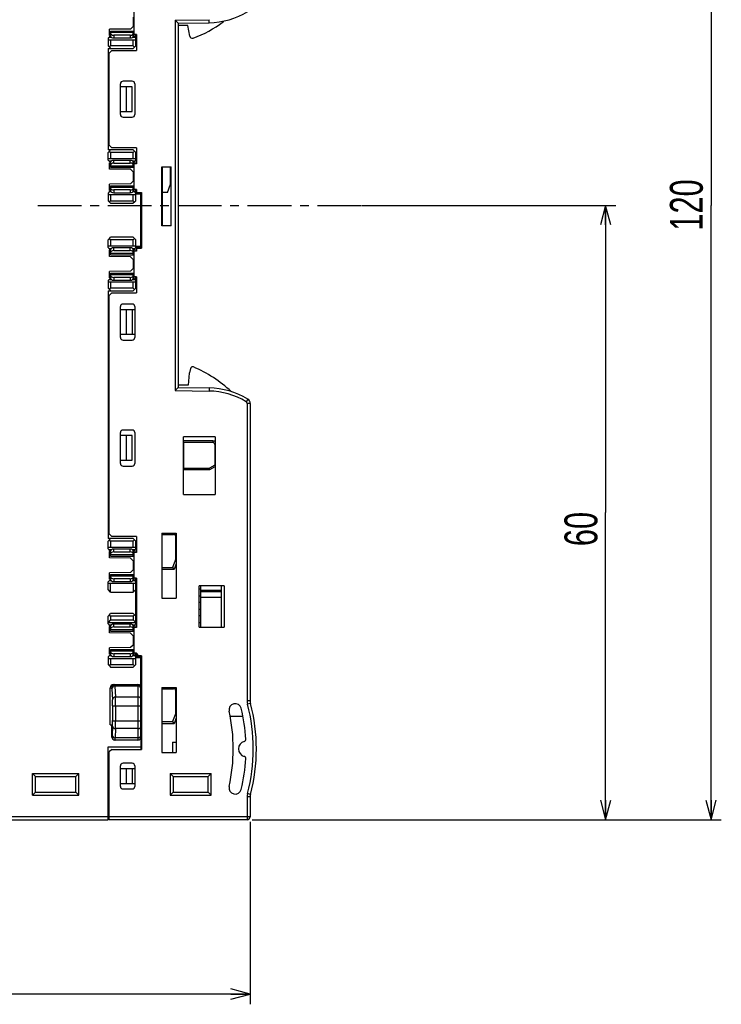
# Model space of a CAD drawing. Extents: x 0 to 183, y 0 to 174.
# Tile 28 of 31: x 115 to 183, y 0 to 96. Entities that reach past the tile are written whole.
import ezdxf

# ---------------------------------------------------------------- set-up
doc = ezdxf.new("R2010")
doc.units = 0
doc.header["$LTSCALE"] = 11.338415
doc.header["$MEASUREMENT"] = 0
doc.linetypes.add('CENTER', pattern=[0.6, 0.375, -0.075, 0.075, -0.075])
doc.layers.get('0').update_dxf_attribs({"linetype": 'CONTINUOUS'})
doc.layers.add('DEFAULT_1', color=7, linetype='CENTER')
doc.styles.add('TEXTSTYLE_2', font='txt', dxfattribs={"width": 0.7})
doc.dimstyles.new('DIMSTYLE_1', dxfattribs={"dimtxt": 3.2, "dimasz": 1.9, "dimexe": 1, "dimexo": 0.5, "dimgap": 0.8, "dimtad": 1, "dimdec": 3, "dimtxsty": 'TEXTSTYLE_2', "dimblk": 'OPEN', "dimblk1": 'OPEN', "dimblk2": 'OPEN', "dimcen": 0.09, "dimazin": 3, "dimtp": 0.001969, "dimtm": 0.001969, "dimtfac": 1, "dimtdec": 3, "dimtofl": 0, "dimtmove": 0, "dimatfit": 3, "dimtolj": 1})

# ---------------------------------------------------------------- blocks, each defined once
blk = doc.blocks.new('_OPEN')
at = {"color": 0, "linetype": 'BYBLOCK'}
for p, q in [((0, 0), (-1, 0.263)), ((-1, -0.263), (0, 0)), ((-1, 0), (0, 0))]:
    blk.add_line(p, q, dxfattribs=at)
blk = doc.blocks.new('*D1')
at = {"color": 2, "linetype": 'CONTINUOUS'}
for p, q in [((61.999, 23.228), (61.999, 1.8)), ((137.523, 17.737), (137.523, 1.8)), ((61.999, 1.8), (61.999, 0)), ((61.999, 1), (99.761, 1)), ((137.523, 1), (99.761, 1)), ((137.523, 1.8), (137.523, 0))]:
    blk.add_line(p, q, dxfattribs=at)
at = {"color": 2, "linetype": 'CONTINUOUS', "xscale": 1.9, "yscale": 1.9, "zscale": 1.9, "rotation": 180}
blk.add_blockref('_OPEN', (61.999, 1), dxfattribs=at)
at = {"color": 2, "linetype": 'CONTINUOUS', "xscale": 1.9, "yscale": 1.9, "zscale": 1.9}
blk.add_blockref('_OPEN', (137.523, 1), dxfattribs=at)
at = {"color": 2, "linetype": 'CONTINUOUS', "insert": (99.761, 5), "char_height": 3.2, "width": 4.48, "attachment_point": 2, "style": 'TEXTSTYLE_2'}
blk.add_mtext('76', dxfattribs=at)
blk = doc.blocks.new('*D3')
at = {"color": 2, "linetype": 'CONTINUOUS'}
for p, q in [((148.366, 77.687), (171.289, 77.687)), ((171.289, 77.687), (173.089, 77.687)), ((172.089, 77.687), (172.089, 47.812)), ((172.089, 17.937), (172.089, 47.812)), ((137.723, 17.937), (171.289, 17.937)), ((171.289, 17.937), (173.089, 17.937))]:
    blk.add_line(p, q, dxfattribs=at)
at = {"color": 2, "linetype": 'CONTINUOUS', "xscale": 1.9, "yscale": 1.9, "zscale": 1.9}
for p, rotation in [((172.089, 77.687), 90), ((172.089, 17.937), 270)]:
    blk.add_blockref('_OPEN', p, dxfattribs=dict(at, rotation=rotation))
at = {"color": 2, "linetype": 'CONTINUOUS', "insert": (168.089, 46.212), "char_height": 3.2, "width": 4.48, "attachment_point": 2, "rotation": 90, "style": 'TEXTSTYLE_2'}
blk.add_mtext('60', dxfattribs=at)
blk = doc.blocks.new('*D4')
at = {"color": 2, "linetype": 'CONTINUOUS'}
for p, q in [((137.723, 137.437), (181.55, 137.437)), ((181.55, 137.437), (183.35, 137.437)), ((182.35, 137.437), (182.35, 77.687)), ((182.35, 17.937), (182.35, 77.687)), ((137.723, 17.937), (181.55, 17.937)), ((181.55, 17.937), (183.35, 17.937))]:
    blk.add_line(p, q, dxfattribs=at)
at = {"color": 2, "linetype": 'CONTINUOUS', "xscale": 1.9, "yscale": 1.9, "zscale": 1.9}
for p, rotation in [((182.35, 137.437), 90), ((182.35, 17.937), 270)]:
    blk.add_blockref('_OPEN', p, dxfattribs=dict(at, rotation=rotation))
at = {"color": 2, "linetype": 'CONTINUOUS', "insert": (178.35, 77.72), "char_height": 3.2, "width": 6.72, "attachment_point": 2, "rotation": 90, "style": 'TEXTSTYLE_2'}
blk.add_mtext('120', dxfattribs=at)

msp = doc.modelspace()

# ---------------------------------------------------------------- linework, layer by layer
at = {"color": 7, "linetype": 'CONTINUOUS'}
for p, q in [((126.1983, 96.787), (126.1983, 94.2865)), ((126.1484, 95.987), (126.1484, 95.0872)), ((125.8893, 94.8281), (123.8481, 94.8102)), ((123.8481, 94.1866), (123.8481, 94.8102)), ((126.1484, 95.0872), (125.8893, 94.8281)), ((126.1484, 95.1368), (126.1983, 95.1368)), ((130.2236, 95.6818), (133.5181, 95.739)), ((130.5233, 95.3869), (130.2236, 95.6818)), ((130.2236, 95.6818), (130.2236, 59.6923)), ((130.5236, 95.3869), (133.5236, 95.4393)), ((130.5236, 95.3869), (130.5236, 59.9872)), ((131.4711, 95.1877), (130.5236, 95.1871)), ((131.6547, 94.1432), (131.4711, 95.1877)), ((133.5236, 95.4393), (133.5181, 95.739)), ((123.948, 94.1866), (123.6985, 93.9372)), ((123.6985, 93.9372), (123.6985, 93.1868)), ((123.8019, 94.0406), (124.0062, 94.0406)), ((123.8481, 94.5807), (123.9483, 94.5573)), ((123.8481, 94.3637), (123.9483, 94.3623)), ((123.8481, 94.2865), (123.9483, 94.2865)), ((123.9483, 94.1866), (123.8481, 94.1866)), ((123.9466, 94.456), (123.9466, 94.5573)), ((123.9483, 94.6386), (126.1983, 94.6386)), ((123.9483, 94.6386), (123.9483, 94.1542)), ((126.1484, 94.487), (123.9483, 94.487)), ((125.8483, 94.23), (124.248, 94.23)), ((124.248, 94.23), (124.248, 93.9613)), ((124.248, 93.9613), (125.8483, 93.9613)), ((125.8483, 94.23), (125.8483, 93.9613)), ((126.0901, 94.0406), (126.2948, 94.0406)), ((126.1484, 94.1542), (126.1484, 94.6386)), ((126.1484, 94.2893), (126.1983, 94.2893)), ((126.1487, 94.1866), (126.2948, 94.0406)), ((126.4484, 94.2865), (126.157, 94.2865)), ((126.157, 94.2865), (126.157, 94.1784)), ((126.3985, 93.9372), (126.2948, 94.0406)), ((126.3482, 94.2865), (126.3482, 93.9875)), ((126.4484, 93.9372), (126.3985, 93.9372)), ((126.3985, 93.1868), (126.3985, 93.9372)), ((126.4484, 93.8366), (126.3985, 93.8366)), ((126.4484, 94.2865), (126.4484, 92.7369)), ((123.6985, 93.787), (126.3985, 93.787)), ((123.8236, 93.0621), (123.6985, 93.1868)), ((123.6985, 92.9367), (126.1484, 92.9367)), ((123.6985, 92.9367), (123.6985, 83.0865)), ((123.8236, 93.0621), (123.9483, 93.1868)), ((123.8236, 93.0621), (123.9483, 92.9367)), ((123.9483, 93.787), (123.9483, 93.1868)), ((126.1484, 93.1868), (123.9483, 93.1868)), ((126.1484, 93.1868), (126.1484, 93.787)), ((126.2734, 93.0621), (126.1484, 93.1868)), ((126.2734, 93.0621), (126.1484, 92.9367)), ((126.2734, 93.0621), (126.3985, 93.1868)), ((123.7984, 92.1099), (123.6985, 92.1092)), ((124.0486, 92.7369), (123.7984, 92.4868)), ((123.7984, 83.5371), (123.7984, 92.4868)), ((124.0486, 92.7369), (126.4484, 92.7369)), ((123.6985, 91.6738), (123.7984, 91.6738)), ((123.6985, 90.253), (123.7984, 90.2523)), ((123.7984, 90.0387), (123.6985, 90.0401)), ((123.6985, 89.9119), (123.7984, 89.9119)), ((124.8985, 86.5117), (124.8985, 89.5116)), ((126.0384, 89.2119), (124.8985, 89.2119)), ((126.0485, 89.7617), (125.1486, 89.7617)), ((125.4986, 86.812), (125.4986, 89.2119)), ((126.0384, 86.812), (126.0384, 89.2119)), ((126.2985, 89.5116), (126.2985, 86.5117)), ((124.8985, 86.812), (126.0384, 86.812)), ((125.1486, 86.2615), (126.0485, 86.2615)), ((123.7984, 86.112), (123.6985, 86.112)), ((123.7984, 83.5371), (124.0486, 83.287)), ((126.1484, 83.0865), (123.6985, 83.0865)), ((123.6985, 82.8371), (123.8236, 82.9618)), ((123.6985, 82.0868), (123.6985, 82.8371)), ((123.8236, 82.9618), (123.9483, 83.0865)), ((123.9483, 82.8371), (123.8236, 82.9618)), ((126.1484, 82.8371), (123.9483, 82.8371)), ((123.9483, 82.8371), (123.9483, 82.237)), ((126.4484, 83.287), (124.0486, 83.287)), ((126.2734, 82.9618), (126.1484, 83.0865)), ((126.2734, 82.9618), (126.1484, 82.8371)), ((126.1484, 82.237), (126.1484, 82.8371)), ((126.2734, 82.9618), (126.3985, 82.8371)), ((126.3985, 82.0868), (126.3985, 82.8371)), ((126.4484, 83.287), (126.4484, 81.7367)), ((123.6985, 82.237), (126.3985, 82.237)), ((123.8019, 81.9834), (123.6985, 82.0868)), ((124.0062, 81.9834), (123.8019, 81.9834)), ((123.948, 81.8374), (123.8019, 81.9834)), ((123.9483, 81.8366), (123.8481, 81.8366)), ((123.8481, 81.2138), (123.8481, 81.8366)), ((123.9483, 81.7367), (123.8481, 81.7367)), ((123.8481, 81.6603), (123.9483, 81.661)), ((123.9483, 81.4666), (123.8481, 81.4425)), ((123.9466, 81.5679), (123.9466, 81.4666)), ((123.9483, 81.3847), (123.9483, 81.869)), ((123.9483, 81.5369), (126.1484, 81.5369)), ((123.9483, 81.3847), (126.1983, 81.3847)), ((125.8483, 82.062), (124.248, 82.062)), ((124.248, 81.7939), (124.248, 82.062)), ((124.248, 81.7939), (125.8483, 81.7939)), ((125.8483, 81.7939), (125.8483, 82.062)), ((126.2948, 81.9834), (126.0901, 81.9834)), ((126.1484, 81.3847), (126.1484, 81.869)), ((126.1983, 81.7347), (126.1484, 81.7347)), ((126.1487, 81.8374), (126.2948, 81.9834)), ((126.157, 81.7367), (126.157, 81.8449)), ((126.157, 81.7367), (126.198, 81.7367)), ((126.4484, 81.7367), (126.1983, 81.7367)), ((126.1983, 81.7367), (126.1983, 79.237)), ((126.3985, 82.0868), (126.2948, 81.9834)), ((126.3482, 81.7367), (126.3482, 82.0365)), ((126.4484, 82.1867), (126.3985, 82.1867)), ((126.4484, 82.0868), (126.3985, 82.0868)), ((128.9234, 81.437), (129.8236, 81.437)), ((128.9234, 75.6872), (128.9234, 81.437)), ((128.9733, 81.437), (128.9733, 75.6872)), ((129.7736, 79.7613), (129.7736, 81.437)), ((129.8236, 75.6872), (129.8236, 81.437)), ((125.8893, 81.1959), (123.8481, 81.2138)), ((125.8893, 81.1959), (126.1484, 80.9368)), ((126.1484, 80.9368), (126.1484, 80.0369)), ((126.1484, 80.8872), (126.1983, 80.8872)), ((125.8893, 79.7779), (123.8481, 79.7599)), ((123.8481, 79.1371), (123.8481, 79.7599)), ((123.8481, 79.5312), (123.9483, 79.5071)), ((123.9466, 79.4058), (123.9466, 79.5071)), ((123.9483, 79.5891), (126.1983, 79.5891)), ((123.9483, 79.5891), (123.9483, 79.1047)), ((126.1484, 80.0369), (125.8893, 79.7779)), ((126.1484, 80.0865), (126.1983, 80.0865)), ((126.1484, 79.1047), (126.1484, 79.5891)), ((129.4735, 78.9366), (129.7736, 79.7613)), ((123.8019, 78.9903), (123.6985, 78.887)), ((123.6985, 78.887), (123.6985, 78.1366)), ((123.6985, 78.7367), (126.3985, 78.7367)), ((123.948, 79.1364), (123.8019, 78.9903)), ((124.0062, 78.9903), (123.8019, 78.9903)), ((123.8481, 79.3135), (123.9483, 79.3128)), ((123.8481, 79.237), (123.9483, 79.237)), ((123.9483, 79.1371), (123.8481, 79.1371)), ((126.1484, 79.4368), (123.9483, 79.4368)), ((123.9483, 78.7367), (123.9483, 78.1366)), ((125.8483, 79.1798), (124.248, 79.1798)), ((124.248, 79.1798), (124.248, 78.9118)), ((124.248, 78.9118), (125.8483, 78.9118)), ((125.8483, 79.1798), (125.8483, 78.9118)), ((126.2948, 78.9903), (126.0901, 78.9903)), ((126.1484, 79.239), (126.1983, 79.239)), ((126.1484, 78.1366), (126.1484, 78.7367)), ((126.1487, 79.1364), (126.2948, 78.9903)), ((126.4484, 79.237), (126.157, 79.237)), ((126.157, 79.237), (126.157, 79.1288)), ((126.3985, 78.887), (126.2948, 78.9903)), ((126.3482, 79.237), (126.3482, 78.9373)), ((126.8983, 78.7871), (126.3981, 78.7871)), ((126.7482, 78.887), (126.3985, 78.887)), ((126.3985, 78.1366), (126.3985, 78.887)), ((126.4484, 79.237), (126.4484, 78.9366)), ((126.4484, 78.9366), (126.9486, 78.9366)), ((126.7482, 78.9366), (126.7482, 78.887)), ((126.8983, 73.5367), (126.8983, 78.9366)), ((126.9486, 78.9366), (126.9486, 73.5367)), ((129.4735, 78.9366), (128.9733, 78.9366)), ((123.8236, 78.0119), (123.6985, 78.1366)), ((123.8236, 78.0119), (123.9483, 78.1366)), ((123.8236, 78.0119), (123.9483, 77.8872)), ((123.9483, 78.1366), (126.1484, 78.1366)), ((123.9483, 77.8872), (126.1484, 77.8872)), ((126.2734, 78.0119), (126.1484, 78.1366)), ((126.2734, 78.0119), (126.1484, 77.8872)), ((126.2734, 78.0119), (126.3985, 78.1366)), ((129.8236, 75.6872), (128.9234, 75.6872)), ((123.6985, 74.3367), (123.8236, 74.4621)), ((123.6985, 73.587), (123.6985, 74.3367)), ((123.6985, 73.7365), (126.3985, 73.7365)), ((123.8236, 74.4621), (123.9483, 74.5868)), ((123.9483, 74.3367), (123.8236, 74.4621)), ((126.1484, 74.5868), (123.9483, 74.5868)), ((126.1484, 74.3367), (123.9483, 74.3367)), ((123.9483, 74.3367), (123.9483, 73.7365)), ((126.2734, 74.4621), (126.1484, 74.5868)), ((126.1484, 74.3367), (126.2734, 74.4621)), ((126.1484, 73.7365), (126.1484, 74.3367)), ((126.3985, 74.3367), (126.2734, 74.4621)), ((126.3985, 73.587), (126.3985, 74.3367)), ((123.8019, 73.483), (123.6985, 73.587)), ((123.8019, 73.483), (124.0062, 73.483)), ((123.948, 73.3376), (123.8019, 73.483)), ((123.9483, 73.3369), (123.8481, 73.3369)), ((123.8481, 72.7134), (123.8481, 73.3369)), ((123.9483, 73.237), (123.8481, 73.237)), ((123.8481, 73.1605), (123.9483, 73.1612)), ((123.9483, 72.9669), (123.8481, 72.9428)), ((123.9466, 73.0682), (123.9466, 72.9662)), ((123.9483, 72.8849), (123.9483, 73.3693)), ((123.9483, 73.0372), (126.1484, 73.0372)), ((123.9483, 72.8849), (126.1983, 72.8849)), ((125.8483, 73.5622), (124.248, 73.5622)), ((124.248, 73.2942), (124.248, 73.5622)), ((124.248, 73.2942), (125.8483, 73.2942)), ((125.8483, 73.2942), (125.8483, 73.5622)), ((126.0901, 73.483), (126.2948, 73.483)), ((126.1484, 72.8849), (126.1484, 73.3693)), ((126.1983, 73.2349), (126.1484, 73.2349)), ((126.1487, 73.3369), (126.2948, 73.483)), ((126.157, 73.237), (126.157, 73.3452)), ((126.157, 73.237), (126.198, 73.237)), ((126.4484, 73.237), (126.1983, 73.237)), ((126.1983, 73.237), (126.1983, 70.7366)), ((126.3985, 73.587), (126.2948, 73.483)), ((126.3482, 73.237), (126.3482, 73.5367)), ((126.8983, 73.6869), (126.3981, 73.6869)), ((126.7981, 73.587), (126.3985, 73.587)), ((126.4484, 73.5367), (126.9486, 73.5367)), ((126.4484, 73.5367), (126.4484, 73.237)), ((126.7981, 73.5367), (126.7981, 73.587)), ((125.8893, 72.6954), (123.8481, 72.7134)), ((125.8893, 72.6954), (126.1484, 72.4371)), ((126.1484, 72.4371), (126.1484, 71.5372)), ((126.1484, 72.3867), (126.1983, 72.3867)), ((125.8893, 71.2781), (123.8481, 71.2602)), ((123.8481, 70.6367), (123.8481, 71.2602)), ((123.8481, 71.0307), (123.9483, 71.0066)), ((123.9466, 70.906), (123.9466, 71.0073)), ((123.9483, 71.0886), (126.1983, 71.0886)), ((123.9483, 71.0886), (123.9483, 70.6043)), ((126.1484, 70.937), (123.9483, 70.937)), ((126.1484, 71.5372), (125.8893, 71.2781)), ((126.1484, 71.5868), (126.1983, 71.5868)), ((126.1484, 70.6043), (126.1484, 71.0886)), ((123.8019, 70.4906), (123.6985, 70.3865)), ((123.6985, 70.3865), (123.6985, 69.6369)), ((123.6985, 70.237), (126.3985, 70.237)), ((123.948, 70.636), (123.8019, 70.4906)), ((123.8019, 70.4906), (124.0062, 70.4906)), ((123.8481, 70.8137), (123.9483, 70.8123)), ((123.8481, 70.7366), (123.9483, 70.7366)), ((123.9483, 70.6367), (123.8481, 70.6367)), ((123.9483, 70.237), (123.9483, 69.6369)), ((125.8483, 70.68), (124.248, 70.68)), ((124.248, 70.68), (124.248, 70.4113)), ((124.248, 70.4113), (125.8483, 70.4113)), ((125.8483, 70.68), (125.8483, 70.4113)), ((126.0901, 70.4906), (126.2948, 70.4906)), ((126.1484, 70.7386), (126.1983, 70.7386)), ((126.1484, 69.6369), (126.1484, 70.237)), ((126.1487, 70.6367), (126.2948, 70.4906)), ((126.4484, 70.7366), (126.157, 70.7366)), ((126.157, 70.7366), (126.157, 70.6284)), ((126.3985, 70.3865), (126.2948, 70.4906)), ((126.3482, 70.7366), (126.3482, 70.4368)), ((126.4484, 70.3865), (126.3985, 70.3865)), ((126.3985, 69.6369), (126.3985, 70.3865)), ((126.4484, 70.2866), (126.3985, 70.2866)), ((126.4484, 70.7366), (126.4484, 69.1869)), ((123.8236, 69.5122), (123.6985, 69.6369)), ((123.6985, 69.3868), (126.1484, 69.3868)), ((123.6985, 69.3868), (123.6985, 45.2869)), ((124.0486, 69.1869), (123.7984, 68.9368)), ((123.7984, 45.7369), (123.7984, 68.9368)), ((123.8236, 69.5122), (123.9483, 69.6369)), ((123.8236, 69.5122), (123.9483, 69.3868)), ((126.1484, 69.6369), (123.9483, 69.6369)), ((124.0486, 69.1869), (126.4484, 69.1869)), ((126.2734, 69.5122), (126.1484, 69.6369)), ((126.2734, 69.5122), (126.1484, 69.3868)), ((126.2734, 69.5122), (126.3985, 69.6369)), ((126.0485, 68.0866), (125.1486, 68.0866)), ((123.6985, 67.5616), (123.7984, 67.5616)), ((124.8985, 64.8372), (124.8985, 67.8372)), ((124.8985, 67.5616), (126.2985, 67.5616)), ((125.4986, 65.1617), (125.4986, 67.5616)), ((126.0384, 67.5616), (126.0384, 65.1617)), ((126.2985, 67.8372), (126.2985, 64.8372)), ((123.7984, 65.1617), (123.6985, 65.1617)), ((124.8985, 65.1617), (126.2985, 65.1617)), ((123.7984, 64.308), (123.6985, 64.3059)), ((125.1486, 64.587), (126.0485, 64.587)), ((131.6006, 61.3652), (131.4971, 60.187)), ((131.7236, 61.8386), (131.6081, 61.4079)), ((123.7984, 60.291), (123.6985, 60.2924)), ((130.5233, 59.9865), (130.2236, 59.6923)), ((130.2236, 59.6923), (133.5181, 59.6344)), ((131.4971, 60.187), (130.5236, 60.187)), ((130.5236, 59.9872), (133.5236, 59.9348)), ((133.5236, 59.9348), (133.5181, 59.6344)), ((137.2829, 58.8475), (137.1272, 58.5912)), ((137.5234, 58.4203), (137.2233, 58.4203)), ((137.2233, 58.4203), (137.2233, 29.5105)), ((137.5234, 58.4203), (137.5234, 29.5105)), ((123.7984, 57.7912), (123.6985, 57.7927)), ((123.7984, 56.7908), (123.6985, 56.7929)), ((123.6985, 56.0122), (123.7984, 56.0122)), ((124.8985, 52.5871), (124.8985, 55.5871)), ((126.0485, 55.8372), (125.1486, 55.8372)), ((126.2985, 55.5871), (126.2985, 52.5871)), ((126.0384, 55.3122), (124.8985, 55.3122)), ((125.4986, 52.9116), (125.4986, 55.3122)), ((126.0384, 52.9116), (126.0384, 55.3122)), ((134.1234, 55.1868), (131.0235, 55.1868)), ((131.0235, 49.5871), (131.0235, 55.1868)), ((133.8736, 54.7871), (131.0235, 54.7871)), ((131.0235, 54.6865), (131.0731, 54.6369)), ((133.8736, 54.6369), (131.0735, 54.6369)), ((131.0735, 52.1372), (131.0735, 54.6369)), ((133.8736, 54.7871), (133.8736, 54.6369)), ((134.1234, 55.1868), (134.1234, 49.5871)), ((134.1231, 54.4371), (134.0735, 54.4371)), ((134.0735, 54.4371), (134.0735, 52.4369)), ((124.8985, 52.9116), (126.0384, 52.9116)), ((123.7984, 52.2116), (123.6985, 52.2116)), ((125.1486, 52.337), (126.0485, 52.337)), ((131.0235, 52.0869), (131.0731, 52.1365)), ((131.0235, 51.987), (133.5939, 51.987)), ((131.0735, 52.1372), (133.554, 52.1372)), ((134.0735, 52.4369), (133.554, 52.1372)), ((133.5939, 51.987), (133.554, 52.1365)), ((133.5939, 51.987), (134.1234, 52.2922)), ((134.1231, 52.408), (134.0735, 52.4369)), ((123.7984, 51.4826), (123.6985, 51.4812)), ((123.7984, 48.8657), (123.6985, 48.8623)), ((131.0235, 49.5871), (134.1234, 49.5871)), ((123.6985, 46.4114), (123.7984, 46.408)), ((123.7984, 46.1413), (123.6985, 46.1427)), ((126.1484, 45.2869), (123.6985, 45.2869)), ((123.6985, 45.0368), (123.8236, 45.1615)), ((123.6985, 44.2872), (123.6985, 45.0368)), ((123.7984, 45.7369), (124.0486, 45.4867)), ((123.8236, 45.1615), (123.9483, 45.2869)), ((123.9483, 45.0368), (123.8236, 45.1615)), ((126.1484, 45.0368), (123.9483, 45.0368)), ((123.9483, 45.0368), (123.9483, 44.4367)), ((126.4484, 45.4867), (124.0486, 45.4867)), ((126.2734, 45.1615), (126.1484, 45.2869)), ((126.1484, 45.0368), (126.2734, 45.1615)), ((126.1484, 44.4367), (126.1484, 45.0368)), ((126.3985, 45.0368), (126.2734, 45.1615)), ((126.3985, 44.2872), (126.3985, 45.0368)), ((126.4484, 45.4867), (126.4484, 43.9372)), ((128.9234, 45.8133), (130.3235, 45.8127)), ((128.9234, 45.8133), (128.9234, 39.4868)), ((128.9234, 45.7369), (130.3235, 45.7369)), ((128.9733, 39.4868), (128.9733, 45.7362)), ((128.9733, 45.6866), (130.0733, 45.6866)), ((130.0733, 45.6866), (130.0733, 45.7362)), ((130.2735, 45.4867), (130.3228, 45.4867)), ((130.2735, 43.3108), (130.2735, 45.4867)), ((130.3235, 45.8127), (130.3235, 39.4868)), ((123.6985, 44.4367), (126.3985, 44.4367)), ((123.8019, 44.1831), (123.6985, 44.2872)), ((124.0062, 44.1831), (123.8019, 44.1831)), ((123.948, 44.0377), (123.8019, 44.1831)), ((123.9483, 43.5851), (123.9483, 44.0695)), ((125.8483, 44.2624), (124.248, 44.2624)), ((124.248, 43.9936), (124.248, 44.2624)), ((125.8483, 43.9936), (125.8483, 44.2624)), ((126.2948, 44.1831), (126.0901, 44.1831)), ((126.1484, 43.5851), (126.1484, 44.0695)), ((126.1487, 44.0371), (126.2948, 44.1831)), ((126.157, 43.9372), (126.157, 44.0453)), ((126.3985, 44.2872), (126.2948, 44.1831)), ((126.3482, 43.9372), (126.3482, 44.2369)), ((126.4484, 44.3871), (126.3985, 44.3871)), ((126.4484, 44.2872), (126.3985, 44.2872)), ((123.9483, 44.0371), (123.8481, 44.0371)), ((123.8481, 43.4135), (123.8481, 44.0371)), ((123.9483, 43.9372), (123.8481, 43.9372)), ((123.8481, 43.86), (123.9483, 43.8614)), ((123.9483, 43.667), (123.8481, 43.6429)), ((125.8893, 43.3956), (123.8481, 43.4135)), ((123.9466, 43.7677), (123.9466, 43.6664)), ((123.9483, 43.7366), (126.1484, 43.7366)), ((123.9483, 43.5851), (126.1983, 43.5851)), ((124.248, 43.9936), (125.8483, 43.9936)), ((125.8893, 43.3956), (126.1484, 43.1372)), ((126.1983, 43.9351), (126.1484, 43.9351)), ((126.1484, 43.1372), (126.1484, 42.2366)), ((126.1484, 43.0869), (126.1983, 43.0869)), ((126.157, 43.9372), (126.198, 43.9372)), ((126.4484, 43.9372), (126.1983, 43.9372)), ((126.1983, 43.9372), (126.1983, 41.4367)), ((130.2735, 43.3108), (129.9734, 42.4868)), ((130.2739, 43.3108), (130.3228, 43.3026)), ((126.1484, 42.2366), (125.8893, 41.9783)), ((126.1484, 42.2869), (126.1983, 42.2869)), ((128.9234, 42.187), (128.9733, 42.1877)), ((128.9733, 42.4868), (129.9734, 42.4868)), ((130.1137, 42.2869), (128.9733, 42.2869)), ((129.9734, 42.4868), (130.1137, 42.2869)), ((130.3235, 42.8637), (130.1137, 42.2869)), ((123.8019, 41.1907), (123.6985, 41.0867)), ((123.948, 41.3361), (123.8019, 41.1907)), ((124.0062, 41.1907), (123.8019, 41.1907)), ((125.8893, 41.9783), (123.8481, 41.9603)), ((123.8481, 41.3368), (123.8481, 41.9603)), ((123.8481, 41.7309), (123.9483, 41.7068)), ((123.8481, 41.5132), (123.9483, 41.5125)), ((123.8481, 41.4367), (123.9483, 41.4367)), ((123.9483, 41.3368), (123.8481, 41.3368)), ((123.9466, 41.6055), (123.9466, 41.7075)), ((123.9483, 41.7888), (126.1983, 41.7888)), ((123.9483, 41.7888), (123.9483, 41.3044)), ((126.1484, 41.6372), (123.9483, 41.6372)), ((125.8483, 41.3795), (124.248, 41.3795)), ((124.248, 41.3795), (124.248, 41.1115)), ((125.8483, 41.3795), (125.8483, 41.1115)), ((126.2948, 41.1907), (126.0901, 41.1907)), ((126.1484, 41.3044), (126.1484, 41.7888)), ((126.1484, 41.4388), (126.1983, 41.4388)), ((126.1487, 41.3368), (126.2948, 41.1907)), ((126.4484, 41.4367), (126.157, 41.4367)), ((126.157, 41.4367), (126.157, 41.3285)), ((126.3985, 41.0867), (126.2948, 41.1907)), ((126.3482, 41.4367), (126.3482, 41.137)), ((126.4484, 41.4367), (126.4484, 36.637)), ((123.6985, 40.337), (123.6985, 41.0867)), ((123.6985, 40.9372), (126.3985, 40.9372)), ((123.9483, 40.0869), (123.6985, 40.337)), ((123.9483, 40.0869), (123.9483, 40.9372)), ((124.248, 41.1115), (125.8483, 41.1115)), ((126.1484, 40.9372), (126.1484, 40.0869)), ((126.3985, 40.337), (126.1484, 40.0869)), ((126.4484, 41.0867), (126.3985, 41.0867)), ((126.3985, 36.987), (126.3985, 41.0867)), ((126.4484, 40.9868), (126.3985, 40.9868)), ((134.9737, 40.6871), (132.5735, 40.6871)), ((132.5735, 36.6866), (132.5735, 40.6871)), ((132.7233, 36.6866), (132.7233, 40.6871)), ((132.7233, 40.2695), (134.7236, 40.2695)), ((134.7236, 36.6866), (134.7236, 40.6871)), ((134.9737, 40.6871), (134.9737, 36.6866)), ((123.9483, 40.0869), (126.1484, 40.0869)), ((126.4484, 39.9829), (126.3985, 39.9822)), ((128.9234, 39.4868), (130.3235, 39.4868)), ((132.7233, 40.1283), (134.7236, 40.1283)), ((132.7233, 39.5867), (134.7236, 39.5867)), ((123.6985, 37.7367), (123.8236, 37.8621)), ((123.6985, 36.987), (123.6985, 37.7367)), ((123.9483, 37.3866), (123.6985, 37.1365)), ((123.8236, 37.8621), (123.9483, 37.9868)), ((123.9483, 37.7367), (123.8236, 37.8621)), ((126.1484, 37.9868), (123.9483, 37.9868)), ((126.1484, 37.7367), (123.9483, 37.7367)), ((123.9483, 37.7367), (123.9483, 37.3866)), ((123.9483, 37.3866), (126.1484, 37.3866)), ((126.2734, 37.8621), (126.1484, 37.9868)), ((126.1484, 37.7367), (126.2734, 37.8621)), ((126.1484, 37.7367), (126.1484, 37.3866)), ((126.1484, 37.3866), (126.3985, 37.1365)), ((126.3985, 37.7367), (126.2734, 37.8621)), ((126.4484, 38.0908), (126.3985, 38.0915)), ((123.6985, 37.1365), (126.3985, 37.1365)), ((123.8019, 36.883), (123.6985, 36.987)), ((123.8019, 36.883), (124.0062, 36.883)), ((123.948, 36.7376), (123.8019, 36.883)), ((123.9483, 36.7369), (123.8481, 36.7369)), ((123.8481, 36.1133), (123.8481, 36.7369)), ((123.9483, 36.637), (123.8481, 36.637)), ((123.8481, 36.5605), (123.9483, 36.5612)), ((123.9466, 36.4682), (123.9466, 36.3662)), ((123.9483, 36.2849), (123.9483, 36.7693)), ((123.9483, 36.4372), (126.1484, 36.4372)), ((125.8483, 36.9622), (124.248, 36.9622)), ((124.248, 36.6942), (124.248, 36.9622)), ((124.248, 36.6942), (125.8483, 36.6942)), ((125.8483, 36.6942), (125.8483, 36.9622)), ((126.0901, 36.883), (126.2948, 36.883)), ((126.1484, 36.2849), (126.1484, 36.7693)), ((126.1983, 36.6349), (126.1484, 36.6349)), ((126.1487, 36.7369), (126.2948, 36.883)), ((126.157, 36.637), (126.157, 36.7452)), ((126.157, 36.637), (126.198, 36.637)), ((126.4484, 36.637), (126.1983, 36.637)), ((126.1983, 36.637), (126.1983, 34.1365)), ((126.3985, 36.987), (126.2948, 36.883)), ((126.3482, 36.637), (126.3482, 36.9367)), ((126.4484, 37.0869), (126.3985, 37.0869)), ((126.4484, 36.987), (126.3985, 36.987)), ((132.5735, 36.6866), (134.9737, 36.6866)), ((123.9483, 36.3669), (123.8481, 36.3428)), ((125.8893, 36.0954), (123.8481, 36.1133)), ((123.9483, 36.2849), (126.1983, 36.2849)), ((125.8893, 36.0954), (126.1484, 35.837)), ((126.1484, 35.837), (126.1484, 34.9372)), ((126.1484, 35.7867), (126.1983, 35.7867)), ((125.8893, 34.6781), (123.8481, 34.6602)), ((123.8481, 34.0366), (123.8481, 34.6602)), ((123.9483, 34.4886), (126.1983, 34.4886)), ((123.9483, 34.4886), (123.9483, 34.0042)), ((126.1484, 34.9372), (125.8893, 34.6781)), ((126.1484, 34.9868), (126.1983, 34.9868)), ((126.1484, 34.0042), (126.1484, 34.4886)), ((123.8019, 33.8905), (123.6985, 33.7872)), ((123.6985, 33.7872), (123.6985, 33.0369)), ((123.6985, 33.637), (126.3985, 33.637)), ((123.948, 34.036), (123.8019, 33.8905)), ((124.0062, 33.8905), (123.8019, 33.8905)), ((123.8481, 34.4308), (123.9483, 34.4066)), ((123.8481, 34.2137), (123.9483, 34.2124)), ((123.8481, 34.1365), (123.9483, 34.1365)), ((123.9483, 34.0366), (123.8481, 34.0366)), ((123.9466, 34.306), (123.9466, 34.4073)), ((126.1484, 34.3371), (123.9483, 34.3371)), ((123.9483, 33.637), (123.9483, 33.0369)), ((125.8483, 34.0801), (124.248, 34.0801)), ((124.248, 34.0801), (124.248, 33.8113)), ((124.248, 33.8113), (125.8483, 33.8113)), ((125.8483, 34.0801), (125.8483, 33.8113)), ((126.2948, 33.8905), (126.0901, 33.8905)), ((126.1484, 34.1386), (126.1983, 34.1386)), ((126.1484, 33.0369), (126.1484, 33.637)), ((126.1487, 34.0366), (126.2948, 33.8905)), ((126.4484, 34.1365), (126.157, 34.1365)), ((126.157, 34.1365), (126.157, 34.0284)), ((126.3985, 33.7872), (126.2948, 33.8905)), ((126.3482, 34.1365), (126.3482, 33.8368)), ((126.7482, 33.7872), (126.3985, 33.7872)), ((126.3985, 33.0369), (126.3985, 33.7872)), ((126.8983, 33.6866), (126.3985, 33.6866)), ((126.4484, 33.8871), (126.4484, 34.1393)), ((126.6985, 33.8871), (126.4484, 34.1365)), ((126.9486, 33.8871), (126.4484, 33.8871)), ((126.7482, 33.8871), (126.7482, 33.7872)), ((126.8983, 25.9868), (126.8983, 33.8871)), ((126.9486, 33.8871), (126.9486, 24.7866)), ((123.8236, 32.9122), (123.6985, 33.0369)), ((123.8236, 32.9122), (123.9483, 33.0369)), ((123.8236, 32.9122), (123.9483, 32.7867)), ((123.9483, 33.0369), (126.1484, 33.0369)), ((123.9483, 32.7867), (126.1484, 32.7867)), ((126.2734, 32.9122), (126.1484, 33.0369)), ((126.2734, 32.9122), (126.1484, 32.7867)), ((126.2734, 32.9122), (126.3985, 33.0369)), ((123.8984, 30.7865), (124.0462, 30.7865)), ((123.8984, 27.1871), (123.8984, 30.7865)), ((124.0589, 30.6873), (124.1209, 29.6207)), ((124.1988, 31.087), (126.5986, 31.087)), ((124.3486, 31.0814), (124.3473, 31.0856)), ((124.3514, 31.0628), (124.3486, 31.0814)), ((124.3541, 31.0332), (124.3514, 31.0628)), ((124.3586, 30.9443), (124.3541, 31.0332)), ((126.5986, 30.9443), (124.3586, 30.9443)), ((124.3586, 30.9443), (124.4206, 29.8784)), ((126.5986, 31.087), (126.5986, 25.6871)), ((128.9234, 30.8134), (130.3235, 30.812)), ((128.9234, 30.8134), (128.9234, 24.4868)), ((128.9234, 30.7369), (130.3235, 30.7369)), ((128.9733, 24.4868), (128.9733, 30.7362)), ((128.9733, 30.6866), (130.0733, 30.6866)), ((130.0733, 30.6866), (130.0733, 30.7362)), ((130.3235, 30.812), (130.3235, 24.4868)), ((126.5986, 29.8784), (124.4206, 29.8784)), ((130.2735, 30.4868), (130.3228, 30.4868)), ((130.2735, 28.3109), (130.2735, 30.4868)), ((124.1326, 29.0206), (126.8983, 29.0206)), ((124.1326, 29.0206), (124.1326, 27.5798)), ((124.4327, 29.0206), (124.4327, 27.5798)), ((137.5234, 29.5105), (137.2233, 29.5105)), ((137.5558, 29.2576), (137.2657, 29.1818)), ((130.2735, 28.3109), (129.9734, 27.4868)), ((130.3235, 27.8637), (130.1137, 27.287)), ((130.2739, 28.3109), (130.3228, 28.3026)), ((136.8199, 27.9871), (135.5824, 27.9871)), ((123.8984, 27.1871), (124.0555, 27.1871)), ((124.0555, 25.9868), (124.0555, 27.1871)), ((124.124, 27.0431), (124.0868, 26.1508)), ((124.1326, 27.5798), (126.8983, 27.5798)), ((124.4238, 26.8136), (124.3869, 25.9207)), ((126.5986, 26.8136), (124.4238, 26.8136)), ((126.9486, 26.937), (126.8983, 26.937)), ((128.9733, 26.937), (128.9234, 26.937)), ((128.9733, 27.4868), (129.9734, 27.4868)), ((130.1137, 27.287), (128.9733, 27.287)), ((129.9734, 27.4868), (130.1137, 27.287)), ((124.0713, 25.9868), (124.0555, 25.9868)), ((126.5986, 25.9207), (124.3869, 25.9207)), ((126.9486, 25.9365), (126.8942, 25.9365)), ((126.8983, 25.9854), (126.8983, 24.7866)), ((128.9733, 25.9365), (128.9234, 25.9365)), ((123.6985, 25.0367), (126.8983, 25.0367)), ((123.6985, 17.937), (123.6985, 25.0367)), ((126.5986, 25.6871), (124.3559, 25.6871)), ((129.9734, 25.4866), (130.3235, 25.4866)), ((129.9734, 25.4866), (129.9734, 24.4868)), ((124.0486, 24.7866), (123.7984, 24.5371)), ((123.7984, 17.937), (123.7984, 24.5371)), ((124.0486, 24.7866), (126.9486, 24.7866)), ((128.9234, 24.4868), (130.3235, 24.4868)), ((124.8985, 21.1871), (124.8985, 23.1866)), ((126.0485, 23.4368), (125.1486, 23.4368)), ((126.2985, 23.1866), (126.2985, 21.1871)), ((116.3485, 22.437), (120.8484, 22.437)), ((116.3485, 22.437), (116.6482, 22.1373)), ((116.3485, 20.3369), (116.3485, 22.437)), ((116.6485, 22.1366), (120.5483, 22.1366)), ((116.6485, 20.6366), (116.6485, 22.1366)), ((120.5483, 20.6366), (120.5483, 22.1366)), ((120.8484, 22.437), (120.5487, 22.1373)), ((120.8484, 20.3369), (120.8484, 22.437)), ((123.6985, 22.9366), (123.7984, 22.9366)), ((124.8985, 22.9366), (126.2985, 22.9366)), ((125.4986, 21.4365), (125.4986, 22.9366)), ((126.0384, 22.9366), (126.0384, 21.4365)), ((129.7234, 22.437), (133.7234, 22.437)), ((129.7234, 22.437), (130.0231, 22.1373)), ((129.7234, 22.437), (129.7234, 20.3369)), ((130.0234, 22.1366), (133.4234, 22.1366)), ((130.0234, 22.1366), (130.0234, 20.6366)), ((133.4234, 20.6366), (133.4234, 22.1366)), ((133.7234, 22.437), (133.4237, 22.1373)), ((133.7234, 20.3369), (133.7234, 22.437)), ((123.7984, 21.4365), (123.6985, 21.4365)), ((126.2985, 21.4365), (124.8985, 21.4365)), ((116.3485, 20.3369), (116.6482, 20.6366)), ((116.3485, 20.3369), (120.8484, 20.3369)), ((116.6485, 20.6366), (120.5483, 20.6366)), ((120.8484, 20.3369), (120.5487, 20.6366)), ((125.1486, 20.937), (126.0485, 20.937)), ((129.7234, 20.3369), (130.0231, 20.6366)), ((129.7234, 20.3369), (133.7234, 20.3369)), ((130.0234, 20.6366), (133.4234, 20.6366)), ((133.7234, 20.3369), (133.4237, 20.6366)), ((137.5234, 20.1632), (137.2233, 20.1632)), ((137.2233, 20.1632), (137.2233, 17.937)), ((137.5558, 20.4161), (137.2657, 20.4919)), ((137.5234, 20.1632), (137.5234, 18.2367)), ((123.6985, 19.7368), (123.7984, 19.7368)), ((123.6985, 18.2367), (89.7726, 18.2367)), ((123.6985, 19.1366), (123.7984, 19.1366)), ((137.5234, 18.2367), (123.7984, 18.2367)), ((84.6618, 17.937), (123.6985, 17.937)), ((137.2233, 17.937), (123.7984, 17.937))]:
    msp.add_line(p, q, dxfattribs=at)
for centre, radius, start, end in [((133.3915, 102.9426), 7.5045, 271.008448, 301.2344), ((128.2309, 104.2711), 10.9816, 289.997638, 307.271701), ((125.1484, 89.5119), 0.2499, 89.943423, 180.048495), ((126.0487, 89.5119), 0.2498, 359.944606, 90.055394), ((125.1488, 86.5118), 0.2503, 180.043078, 269.95692), ((126.0483, 86.5118), 0.2503, 270.044263, 359.96382), ((125.1484, 64.8369), 0.2499, 179.945153, 270.054847), ((126.0487, 64.8369), 0.2499, 269.946336, 0.061746), ((127.2203, 50.6186), 12.3159, 46.706595, 67.192856), ((133.3928, 52.4361), 7.1994, 58.753878, 89.002515), ((133.3921, 52.4375), 7.4985, 58.743005, 88.995291), ((137.0242, 58.4206), 0.4992, 359.961813, 58.78334), ((125.1488, 55.5869), 0.2503, 90.048616, 179.951384), ((126.0482, 55.5869), 0.2503, 0.041718, 89.9502), ((133.8737, 54.4387), 0.3484, 44.223712, 90.013501), ((133.8735, 54.437), 0.2, 0.041063, 89.959418), ((125.1484, 52.5869), 0.2499, 179.945153, 270.054847), ((126.0487, 52.5868), 0.2499, 269.946336, 0.061746), ((130.0735, 45.4865), 0.2, 0.063614, 90.039036), ((124.1988, 30.7865), 0.3005, 90.010777, 179.989017), ((124.3463, 30.7868), 0.3002, 90.016362, 180.050751), ((126.5983, 30.7869), 0.3001, 359.934692, 89.929757), ((130.0735, 30.4866), 0.2, 0.063614, 90.039036), ((97.9875, 29.1103), 26.445, 359.805738, 1.664512), ((111.6831, 29.0851), 12.4497, 359.703132, 2.465705), ((136.0626, 28.6372), 0.5999, 13.784368, 192.371586), ((120.6599, 24.8422), 16.4632, 3.234578, 13.838844), ((138.5305, 29.5119), 1.3072, 180.064296, 194.627583), ((120.6237, 24.8369), 17.1999, 345.367662, 14.632338), ((138.5341, 29.5114), 1.0107, 180.053044, 194.543209), ((120.626, 24.8368), 17.4974, 345.3655, 14.6345), ((118.6899, 24.8369), 17.1836, 347.661944, 12.338056), ((110.1664, 27.5262), 13.9664, 358.0177, 0.220071), ((95.9875, 27.503), 28.4449, 358.611389, 0.154856), ((124.356, 25.9876), 0.3006, 180.159137, 269.974558), ((124.3711, 25.9868), 0.2997, 180.000941, 269.998033), ((126.5984, 25.987), 0.2999, 270.041502, 359.959537), ((137.1234, 24.8368), 0.7498, 103.767865, 256.232135), ((125.1484, 23.1869), 0.2499, 89.945153, 180.054848), ((126.0487, 23.1869), 0.2499, 359.938254, 90.053663), ((120.6594, 24.8315), 16.4637, 346.161304, 356.765269), ((125.1484, 21.1869), 0.2499, 179.945152, 270.054847), ((126.0487, 21.1869), 0.2499, 269.946337, 0.061746), ((136.0626, 21.0366), 0.5999, 167.634903, 346.205765), ((138.5306, 20.1618), 1.3073, 165.372799, 179.936882), ((138.5339, 20.1623), 1.0105, 165.45539, 179.948417), ((137.2234, 18.237), 0.3, 269.987663, 359.94494)]:
    msp.add_arc(centre, radius, start, end, dxfattribs=at)
for points in [[(134.8813, 95.5323), (134.9123, 95.5557), (134.9423, 95.5805), (134.9712, 95.606)], [(123.9483, 94.4223), (123.9483, 94.3162), (124.0823, 94.23), (124.248, 94.23)], [(123.9483, 94.1542), (123.9483, 94.0481), (124.0823, 93.9613), (124.248, 93.9613)], [(125.8483, 94.23), (126.014, 94.23), (126.1484, 94.3162), (126.1484, 94.4223)], [(125.8483, 93.9613), (126.014, 93.9613), (126.1484, 94.0481), (126.1484, 94.1542)], [(126.148, 94.29), (126.1501, 94.2872), (126.1535, 94.2859), (126.1566, 94.2872)], [(124.248, 82.062), (124.0823, 82.062), (123.9483, 81.9758), (123.9483, 81.869)], [(124.248, 81.7939), (124.0823, 81.7939), (123.9483, 81.7078), (123.9483, 81.601)], [(126.1484, 81.869), (126.1484, 81.9758), (126.014, 82.062), (125.8483, 82.062)], [(126.1484, 81.601), (126.1484, 81.7078), (126.014, 81.7939), (125.8483, 81.7939)], [(126.1566, 81.7367), (126.1535, 81.7374), (126.1501, 81.7367), (126.148, 81.734)], [(123.9483, 79.3727), (123.9483, 79.2659), (124.0823, 79.1798), (124.248, 79.1798)], [(123.9483, 79.1047), (123.9483, 78.9979), (124.0823, 78.9118), (124.248, 78.9118)], [(125.8483, 79.1798), (126.014, 79.1798), (126.1484, 79.2659), (126.1484, 79.3727)], [(125.8483, 78.9118), (126.014, 78.9118), (126.1484, 78.9979), (126.1484, 79.1047)], [(126.148, 79.2397), (126.1501, 79.237), (126.1535, 79.2363), (126.1566, 79.237)], [(124.248, 73.5622), (124.0823, 73.5622), (123.9483, 73.4761), (123.9483, 73.3693)], [(124.248, 73.2942), (124.0823, 73.2942), (123.9483, 73.2074), (123.9483, 73.1013)], [(126.1484, 73.3693), (126.1484, 73.4761), (126.014, 73.5622), (125.8483, 73.5622)], [(126.1484, 73.1013), (126.1484, 73.2074), (126.014, 73.2942), (125.8483, 73.2942)], [(126.1566, 73.2363), (126.1535, 73.2377), (126.1501, 73.2363), (126.148, 73.2336)], [(123.9483, 70.8723), (123.9483, 70.7662), (124.0823, 70.68), (124.248, 70.68)], [(125.8483, 70.68), (126.014, 70.68), (126.1484, 70.7662), (126.1484, 70.8723)], [(123.9483, 70.6043), (123.9483, 70.4982), (124.0823, 70.4113), (124.248, 70.4113)], [(125.8483, 70.4113), (126.014, 70.4113), (126.1484, 70.4982), (126.1484, 70.6043)], [(126.148, 70.74), (126.1501, 70.7372), (126.1535, 70.7359), (126.1566, 70.7372)], [(125.1486, 68.0866), (125.0105, 68.0866), (124.8985, 67.9749), (124.8985, 67.8372)], [(126.2985, 67.8372), (126.2985, 67.9749), (126.1866, 68.0866), (126.0485, 68.0866)], [(131.6081, 61.4079), (131.6044, 61.3941), (131.6019, 61.3797), (131.6006, 61.3652)], [(137.2233, 58.4203), (137.2233, 58.4899), (137.1871, 58.5554), (137.1272, 58.5912)], [(124.248, 44.2624), (124.0823, 44.2624), (123.9483, 44.1755), (123.9483, 44.0695)], [(126.1484, 44.0695), (126.1484, 44.1755), (126.014, 44.2624), (125.8483, 44.2624)], [(124.248, 43.9936), (124.0823, 43.9936), (123.9483, 43.9075), (123.9483, 43.8014)], [(126.1484, 43.8014), (126.1484, 43.9075), (126.014, 43.9936), (125.8483, 43.9936)], [(126.1566, 43.9365), (126.1535, 43.9378), (126.1501, 43.9365), (126.148, 43.9337)], [(123.9483, 41.5724), (123.9483, 41.4663), (124.0823, 41.3795), (124.248, 41.3795)], [(123.9483, 41.3044), (123.9483, 41.1983), (124.0823, 41.1115), (124.248, 41.1115)], [(125.8483, 41.3795), (126.014, 41.3795), (126.1484, 41.4663), (126.1484, 41.5724)], [(125.8483, 41.1115), (126.014, 41.1115), (126.1484, 41.1983), (126.1484, 41.3044)], [(126.148, 41.4401), (126.1501, 41.4374), (126.1535, 41.436), (126.1566, 41.4374)], [(132.5735, 40.3591), (132.6262, 40.3756), (132.6765, 40.399), (132.7237, 40.428)], [(132.7237, 39.6404), (132.6765, 39.6694), (132.6262, 39.6928), (132.5735, 39.7093)], [(132.5735, 39.0644), (132.6262, 39.0809), (132.6765, 39.1044), (132.7237, 39.1333)], [(132.7237, 38.3458), (132.6765, 38.3747), (132.6262, 38.3981), (132.5735, 38.4147)], [(132.5735, 37.7697), (132.6262, 37.7863), (132.6765, 37.8097), (132.7237, 37.8387)], [(124.248, 36.9622), (124.0823, 36.9622), (123.9483, 36.8761), (123.9483, 36.7693)], [(124.248, 36.6942), (124.0823, 36.6942), (123.9483, 36.6074), (123.9483, 36.5012)], [(126.1484, 36.7693), (126.1484, 36.8761), (126.014, 36.9622), (125.8483, 36.9622)], [(126.1484, 36.5012), (126.1484, 36.6074), (126.014, 36.6942), (125.8483, 36.6942)], [(126.1566, 36.6363), (126.1535, 36.6377), (126.1501, 36.6363), (126.148, 36.6335)], [(132.7237, 37.0511), (132.6765, 37.08), (132.6258, 37.1035), (132.5731, 37.12)], [(123.9483, 34.2723), (123.9483, 34.1662), (124.0823, 34.0801), (124.248, 34.0801)], [(123.9483, 34.0042), (123.9483, 33.8981), (124.0823, 33.8113), (124.248, 33.8113)], [(125.8483, 34.0801), (126.014, 34.0801), (126.1484, 34.1662), (126.1484, 34.2723)], [(125.8483, 33.8113), (126.014, 33.8113), (126.1484, 33.8981), (126.1484, 34.0042)], [(126.148, 34.14), (126.1501, 34.1372), (126.1535, 34.1359), (126.1566, 34.1372)], [(124.0589, 30.6873), (124.0551, 30.7521), (124.0506, 30.7865), (124.0462, 30.7865)], [(124.3586, 30.9443), (124.1953, 30.9416), (124.0617, 30.8272), (124.0589, 30.6873)], [(126.8983, 30.6873), (126.8983, 30.8292), (126.764, 30.9443), (126.5986, 30.9443)], [(124.4206, 29.8784), (124.2573, 29.8757), (124.124, 29.7613), (124.1209, 29.6207)], [(126.8983, 29.6207), (126.8983, 29.7633), (126.764, 29.8784), (126.5986, 29.8784)], [(124.124, 27.0431), (124.1278, 26.9184), (124.2608, 26.8164), (124.4238, 26.8136)], [(126.5986, 26.8136), (126.764, 26.8136), (126.8983, 26.9163), (126.8983, 27.0431)], [(124.0713, 25.9868), (124.0768, 25.9868), (124.0827, 26.0447), (124.0868, 26.1508)], [(124.0868, 26.1508), (124.0906, 26.0254), (124.2236, 25.9234), (124.3869, 25.9207)], [(126.5986, 25.9207), (126.764, 25.9207), (126.8983, 26.024), (126.8983, 26.1508)], [(136.945, 25.5651), (137.0387, 25.5886), (137.1024, 25.6747), (137.0969, 25.7712)], [(137.0969, 23.9025), (137.1024, 23.999), (137.0387, 24.0858), (136.945, 24.1085)]]:
    msp.add_open_spline(points, degree=3, dxfattribs=at)
for points, knots in [([(131.6547, 94.1432), (131.6788, 94.0075), (131.8083, 93.9165), (131.9444, 93.9406), (131.9589, 93.9434), (131.973, 93.9468), (131.9864, 93.9517)], [0, 0, 0, 0, 1, 1, 1, 2, 2, 2, 2]), ([(131.9944, 61.9716), (131.8924, 62.0142), (131.7752, 61.966), (131.7322, 61.8641), (131.7287, 61.8558), (131.726, 61.8475), (131.7236, 61.8386)], [0, 0, 0, 0, 1, 1, 1, 2, 2, 2, 2]), ([(124.371, 25.6871), (124.3724, 25.6885), (124.3731, 25.6905), (124.3731, 25.6905), (124.3731, 25.6905), (124.3748, 25.6988), (124.3748, 25.6988), (124.3748, 25.6988), (124.3773, 25.7195), (124.3773, 25.7195), (124.3773, 25.7195), (124.3817, 25.7891), (124.3817, 25.7891), (124.3817, 25.7891), (124.3869, 25.9207), (124.3869, 25.9207)], [0, 0, 0, 0, 1, 1, 1, 2, 2, 2, 3, 3, 3, 4, 4, 4, 5, 5, 5, 5])]:
    msp.add_open_spline(points, degree=3, knots=knots, dxfattribs=at)
at = {"layer": 'DEFAULT_1', "color": 2, "linetype": 'CENTER'}
msp.add_line((116.866, 77.6869), (148.866, 77.6869), dxfattribs=at)

# ---------------------------------------------------------------- dimensions: what is measured, and where the dimension line sits
at = {"color": 2, "linetype": 'CONTINUOUS'}
for base, p1, p2, angle, text, picture, middle in [((182.3501, 137.4369), (137.2233, 17.937), (137.2233, 137.4369), 90, '120', '*D4', (182.3501, 77.8597)), ((172.0891, 77.6869), (137.2233, 17.937), (147.866, 77.6869), 90, '60', '*D3', (172.0891, 46.2117)), ((61.9986, 1), (137.5234, 18.2367), (61.9986, 23.7275), 180, '76', '*D1', (99.761, 1))]:
    dim = msp.add_linear_dim(base=base, p1=p1, p2=p2, angle=angle, text=text, dimstyle='DIMSTYLE_1', dxfattribs=at)
    dim.commit()
    dim.dimension.update_dxf_attribs({"geometry": picture, "text_midpoint": middle, "dimtype": 160})

doc.saveas('drawing.dxf')
